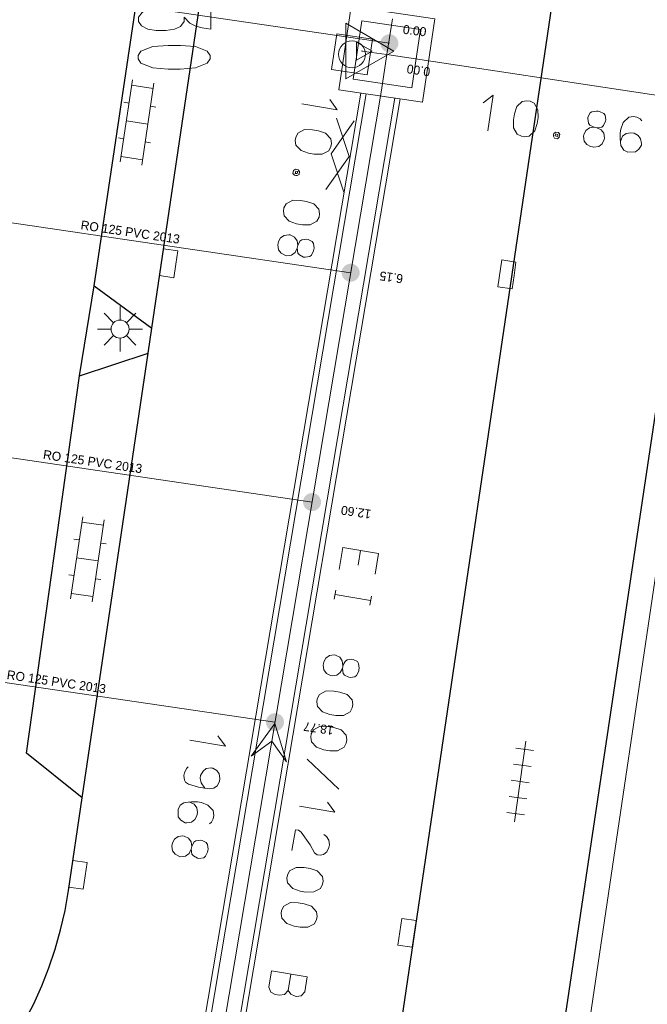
# Model space of a CAD drawing. Header units: metres. Extents: x 134035 to 140154, y 395174 to 396296.
# Tile 20 of 30: x 140095 to 140113, y 396102 to 396130. Entities that reach past the tile are written whole.
import ezdxf
from ezdxf.enums import TextEntityAlignment as Align

# ---------------------------------------------------------------- set-up
doc = ezdxf.new("R2010")
doc.units = ezdxf.units.M
doc.header["$MEASUREMENT"] = 0
for name, color, linetype, lineweight in [('Br-aansl-hulpst gem inlaat', 3, 'Continuous', 0), ('Br-aansl-leiding gem', 3, 'Continuous', 0), ('Br-text-aansl leiding gem', 3, 'Continuous', 0), ('Br-text-commentaarteksten', 7, 'Continuous', 0)]:
    doc.layers.add(name, color=color, linetype=linetype, lineweight=lineweight)
doc.styles.add('Style-ENGINEERING', font='ENGINEERING.shx')

# ---------------------------------------------------------------- blocks, each defined once
blk = doc.blocks.new('Br0-PI gem')
at = {"layer": 'Br-aansl-hulpst gem inlaat'}
h = blk.add_hatch(color=256, dxfattribs=at)
edge = h.paths.add_edge_path()
edge.add_arc((0, 0), 0.25, 0, 360)
blk = doc.blocks.new('*U152')
at = {"color": 252, "linetype": 'Continuous', "lineweight": 13}
blk.add_line((140104.813, 396114.398), (140104.883, 396114.81), dxfattribs=at)
at = {"color": 252, "linetype": 'Continuous', "lineweight": 13, "flags": 128}
blk.add_lwpolyline([(140105.283, 396114.152), (140105.38, 396114.726), (140104.393, 396114.892), (140104.29, 396114.279)], dxfattribs=at)
blk = doc.blocks.new('*U153')
at = {"color": 252, "linetype": 'Continuous', "lineweight": 13}
for p, q in [((140104.195, 396113.712), (140104.153, 396113.464)), ((140105.16, 396113.422), (140104.174, 396113.588)), ((140105.181, 396113.546), (140105.139, 396113.298))]:
    blk.add_line(p, q, dxfattribs=at)
blk = doc.blocks.new('*U154')
at = {"color": 252, "linetype": 'Continuous', "lineweight": 13, "flags": 128}
for points in [[(140104.38, 396111.541), (140104.32, 396111.423), (140104.22, 396111.352), (140104.09, 396111.334), (140104.051, 396111.341), (140103.933, 396111.401), (140103.862, 396111.5), (140103.844, 396111.631), (140103.851, 396111.67), (140103.86, 396111.724), (140103.917, 396111.827), (140104.017, 396111.898), (140104.148, 396111.915), (140104.186, 396111.909), (140104.304, 396111.849), (140104.375, 396111.749), (140104.393, 396111.619)], [(140104.386, 396111.58), (140104.38, 396111.541), (140104.397, 396111.402), (140104.437, 396111.356), (140104.554, 396111.296), (140104.593, 396111.289), (140104.724, 396111.307), (140104.771, 396111.347), (140104.83, 396111.465), (140104.837, 396111.504), (140104.843, 396111.543), (140104.825, 396111.674), (140104.794, 396111.727), (140104.677, 396111.786), (140104.638, 396111.793), (140104.507, 396111.775), (140104.453, 396111.736), (140104.393, 396111.619), (140104.386, 396111.58)]]:
    blk.add_lwpolyline(points, dxfattribs=at)
blk = doc.blocks.new('*U155')
at = {"color": 252, "linetype": 'Continuous', "lineweight": 13}
for q in [(140103.185, 396107.718), (140103.963, 396107.834)]:
    blk.add_line((140104.171, 396107.552), q, dxfattribs=at)
blk = doc.blocks.new('*U156')
at = {"color": 252, "linetype": 'Continuous', "lineweight": 13, "flags": 128}
for points in [[(140102.978, 396106.491), (140103.075, 396107.066), (140103.161, 396107.051), (140103.232, 396106.999), (140103.484, 396106.645), (140103.606, 396106.425)], [(140103.859, 396106.934), (140103.938, 396106.88), (140104.002, 396106.782), (140104.019, 396106.651), (140104.006, 396106.573), (140103.947, 396106.456), (140103.855, 396106.383), (140103.763, 396106.359), (140103.677, 396106.373), (140103.606, 396106.425)]]:
    blk.add_lwpolyline(points, dxfattribs=at)
blk = doc.blocks.new('*U157')
at = {"color": 252, "linetype": 'Continuous', "lineweight": 13}
for p, q in [((140102.952, 396103.062), (140102.876, 396102.612)), ((140103.402, 396102.986), (140103.333, 396102.575))]:
    blk.add_line(p, q, dxfattribs=at)
at = {"color": 252, "linetype": 'Continuous', "lineweight": 13, "flags": 128}
for points in [[(140103.402, 396102.986), (140102.416, 396103.152), (140102.34, 396102.702)], [(140103.333, 396102.575), (140103.234, 396102.463), (140103.104, 396102.446), (140103.065, 396102.452), (140102.947, 396102.512), (140102.876, 396102.612), (140102.77, 396102.502), (140102.638, 396102.476), (140102.513, 396102.497), (140102.397, 396102.565), (140102.34, 396102.702)]]:
    blk.add_lwpolyline(points, dxfattribs=at)
blk = doc.blocks.new('*U186')
at = {"color": 252, "linetype": 'Continuous', "lineweight": 13}
blk.add_line((140100.728, 396129.806), (140100.728, 396129.263), dxfattribs=at)
at = {"color": 252, "linetype": 'Continuous', "lineweight": 13, "flags": 128}
blk.add_lwpolyline([(140100.728, 396129.263), (140100.492, 396129.302), (140100.318, 396129.349), (140100.145, 396129.428), (140099.988, 396129.601), (140099.988, 396129.475), (140099.893, 396129.341), (140099.72, 396129.263), (140099.484, 396129.223), (140099.216, 396129.223), (140098.98, 396129.263), (140098.807, 396129.357), (140098.728, 396129.475), (140098.728, 396129.601), (140098.822, 396129.727), (140098.98, 396129.806)], dxfattribs=at)
blk = doc.blocks.new('*U200')
at = {"color": 252, "linetype": 'Continuous', "lineweight": 13}
for q in [(140104.029, 396127.311), (140103.251, 396127.194)]:
    blk.add_line((140104.237, 396127.028), q, dxfattribs=at)
blk = doc.blocks.new('*U201')
at = {"color": 252, "linetype": 'Continuous', "lineweight": 13, "flags": 128}
for points in [[(140103.112, 396125.373), (140103.073, 396125.38), (140103.02, 396125.349), (140103.006, 396125.263), (140103.046, 396125.217), (140103.085, 396125.21), (140103.124, 396125.204), (140103.177, 396125.235), (140103.191, 396125.32), (140103.151, 396125.367), (140103.112, 396125.373)], [(140103.143, 396125.32), (140103.125, 396125.259), (140103.069, 396125.261), (140103.089, 396125.329), (140103.143, 396125.32)]]:
    blk.add_lwpolyline(points, dxfattribs=at)
blk = doc.blocks.new('*U202')
at = {"color": 252, "linetype": 'Continuous', "lineweight": 13, "flags": 128}
for points in [[(140103.128, 396123.191), (140103.068, 396123.073), (140102.968, 396123.002), (140102.838, 396122.984), (140102.799, 396122.991), (140102.681, 396123.05), (140102.61, 396123.15), (140102.592, 396123.281), (140102.599, 396123.32), (140102.608, 396123.374), (140102.665, 396123.476), (140102.765, 396123.547), (140102.896, 396123.565), (140102.934, 396123.559), (140103.052, 396123.499), (140103.123, 396123.399), (140103.141, 396123.268)], [(140103.134, 396123.229), (140103.128, 396123.191), (140103.145, 396123.052), (140103.185, 396123.005), (140103.302, 396122.946), (140103.341, 396122.939), (140103.472, 396122.957), (140103.519, 396122.997), (140103.578, 396123.115), (140103.585, 396123.154), (140103.591, 396123.192), (140103.573, 396123.323), (140103.542, 396123.376), (140103.425, 396123.436), (140103.386, 396123.443), (140103.255, 396123.425), (140103.201, 396123.386), (140103.141, 396123.268), (140103.134, 396123.229)]]:
    blk.add_lwpolyline(points, dxfattribs=at)
blk = doc.blocks.new('*U203')
at = {"color": 252, "linetype": 'Continuous', "lineweight": 13}
for q in [(140100.147, 396109.55), (140100.925, 396109.667)]:
    blk.add_line((140101.133, 396109.384), q, dxfattribs=at)
blk = doc.blocks.new('*U204')
at = {"color": 252, "linetype": 'Continuous', "lineweight": 13, "flags": 128}
for points in [[(140100.189, 396106.525), (140100.129, 396106.407), (140100.029, 396106.336), (140099.898, 396106.318), (140099.86, 396106.325), (140099.742, 396106.385), (140099.671, 396106.484), (140099.653, 396106.615), (140099.659, 396106.654), (140099.669, 396106.708), (140099.726, 396106.81), (140099.826, 396106.882), (140099.956, 396106.899), (140099.995, 396106.893), (140100.113, 396106.833), (140100.184, 396106.733), (140100.202, 396106.603)], [(140100.195, 396106.564), (140100.189, 396106.525), (140100.205, 396106.386), (140100.245, 396106.34), (140100.363, 396106.28), (140100.402, 396106.273), (140100.533, 396106.291), (140100.579, 396106.331), (140100.639, 396106.449), (140100.646, 396106.488), (140100.652, 396106.527), (140100.634, 396106.657), (140100.603, 396106.711), (140100.486, 396106.77), (140100.447, 396106.777), (140100.316, 396106.759), (140100.262, 396106.72), (140100.202, 396106.603), (140100.195, 396106.564)]]:
    blk.add_lwpolyline(points, dxfattribs=at)
blk = doc.blocks.new('*U238')
at = {"color": 252, "linetype": 'Continuous', "lineweight": 13}
for q in [(140108.281, 396127.219), (140108.41, 396126.443)]:
    blk.add_line((140108.56, 396127.431), q, dxfattribs=at)
blk = doc.blocks.new('*U239')
at = {"color": 252, "linetype": 'Continuous', "lineweight": 13, "flags": 128}
for points in [[(140110.233, 396126.332), (140110.227, 396126.294), (140110.259, 396126.241), (140110.344, 396126.228), (140110.391, 396126.269), (140110.396, 396126.308), (140110.402, 396126.347), (140110.371, 396126.399), (140110.285, 396126.412), (140110.239, 396126.371), (140110.233, 396126.332)], [(140110.286, 396126.364), (140110.347, 396126.347), (140110.346, 396126.291), (140110.277, 396126.31), (140110.286, 396126.364)]]:
    blk.add_lwpolyline(points, dxfattribs=at)
blk = doc.blocks.new('*U240')
at = {"color": 252, "linetype": 'Continuous', "lineweight": 13, "flags": 128}
for points in [[(140111.395, 396126.538), (140111.434, 396126.532), (140111.572, 396126.551), (140111.618, 396126.592), (140111.676, 396126.71), (140111.682, 396126.749), (140111.662, 396126.88), (140111.621, 396126.926), (140111.503, 396126.984), (140111.464, 396126.989), (140111.425, 396126.995), (140111.295, 396126.975), (140111.242, 396126.944), (140111.184, 396126.825), (140111.178, 396126.786), (140111.198, 396126.656), (140111.238, 396126.602), (140111.356, 396126.544), (140111.395, 396126.538)], [(140111.434, 396126.532), (140111.553, 396126.474), (140111.625, 396126.376), (140111.645, 396126.245), (140111.639, 396126.206), (140111.582, 396126.087), (140111.483, 396126.015), (140111.352, 396125.995), (140111.313, 396126.001), (140111.259, 396126.009), (140111.156, 396126.065), (140111.083, 396126.163), (140111.063, 396126.294), (140111.069, 396126.333), (140111.127, 396126.451), (140111.226, 396126.524), (140111.356, 396126.544)]]:
    blk.add_lwpolyline(points, dxfattribs=at)

msp = doc.modelspace()

# ---------------------------------------------------------------- linework, layer by layer
at = {"color": 252}
for p, q in [((140099.092, 396120.973), (140102.569, 396144.417)), ((140097.494, 396122.15), (140100.751, 396143.988)), ((140112.004, 396142.269), (140103.433, 396084.355)), ((140113.932, 396124.532), (140108.242, 396086.492)), ((140097.093, 396119.653), (140097.494, 396122.15)), ((140097.494, 396122.15), (140099.092, 396120.973)), ((140098.989, 396120.281), (140099.092, 396120.973)), ((140097.093, 396119.653), (140098.989, 396120.281)), ((140097.166, 396107.955), (140098.989, 396120.281)), ((140095.624, 396109.189), (140097.093, 396119.653)), ((140097.166, 396107.955), (140095.624, 396109.189)), ((140096.785, 396105.385), (140097.166, 396107.955))]:
    msp.add_line(p, q, dxfattribs=at)
at = {"color": 252, "linetype": 'Continuous', "lineweight": 13}
for p, q in [((140105.611, 396128.566), (140105.762, 396129.555)), ((140104.917, 396128.657), (140105.611, 396128.566)), ((140105.611, 396128.566), (140104.917, 396128.657)), ((140105.611, 396128.566), (140104.917, 396128.657)), ((140105.46, 396127.577), (140105.611, 396128.566)), ((140140.856, 396123.204), (140105.611, 396128.566)), ((140099.378, 396091.466), (140105.46, 396127.577)), ((140103.405, 396109.022), (140104.28, 396108.196))]:
    msp.add_line(p, q, dxfattribs=at)
at = {"color": 252, "linetype": 'Continuous', "lineweight": 0}
for p, q in [((140098.558, 396127.858), (140098.22, 396125.583)), ((140098.536, 396127.71), (140099.13, 396127.621)), ((140099.152, 396127.77), (140098.814, 396125.495)), ((140104.887, 396127.489), (140098.884, 396091.845)), ((140105.036, 396127.467), (140099.032, 396091.825)), ((140105.827, 396127.351), (140099.825, 396091.717)), ((140105.976, 396127.329), (140099.974, 396091.697)), ((140098.314, 396127.237), (140098.463, 396127.215)), ((140099.056, 396127.127), (140099.205, 396127.105)), ((140098.389, 396126.72), (140098.983, 396126.632)), ((140104.067, 396125.81), (140104.708, 396126.726)), ((140104.214, 396126.799), (140104.561, 396125.737)), ((140098.167, 396126.248), (140098.316, 396126.226)), ((140098.909, 396126.138), (140099.058, 396126.116)), ((140098.242, 396125.731), (140098.836, 396125.643)), ((140104.561, 396125.737), (140103.92, 396124.821)), ((140104.414, 396124.748), (140104.067, 396125.81)), ((140098.213, 396121.199), (140098.213, 396121.574)), ((140098.036, 396121.126), (140097.771, 396121.391)), ((140098.39, 396121.126), (140098.655, 396121.391)), ((140097.963, 396120.949), (140097.588, 396120.949)), ((140097.771, 396120.507), (140098.036, 396120.772)), ((140098.39, 396120.772), (140098.655, 396120.507)), ((140098.463, 396120.949), (140098.838, 396120.949)), ((140098.213, 396120.699), (140098.213, 396120.324)), ((140113.897, 396119.795), (140109.336, 396088.974)), ((140097.178, 396115.747), (140096.842, 396113.471)), ((140097.156, 396115.598), (140097.75, 396115.511)), ((140097.772, 396115.659), (140097.436, 396113.384)), ((140096.935, 396115.126), (140097.083, 396115.104)), ((140097.677, 396115.016), (140097.825, 396114.994)), ((140097.01, 396114.609), (140097.604, 396114.521)), ((140096.789, 396114.136), (140096.937, 396114.114)), ((140097.531, 396114.027), (140097.679, 396114.005)), ((140096.864, 396113.62), (140097.458, 396113.532)), ((140109.152, 396107.29), (140109.46, 396109.519)), ((140109.677, 396109.262), (140109.182, 396109.33)), ((140109.615, 396108.816), (140109.12, 396108.884)), ((140109.554, 396108.37), (140109.058, 396108.439)), ((140109.492, 396107.924), (140108.997, 396107.993)), ((140109.43, 396107.479), (140108.935, 396107.547))]:
    msp.add_line(p, q, dxfattribs=at)
at = {"color": 252, "linetype": 'Continuous', "lineweight": 0, "flags": 128}
for points in [[(140106.598, 396127.237), (140104.282, 396127.579), (140104.623, 396129.896), (140106.94, 396129.554)], [(140106.303, 396127.634), (140104.679, 396127.874), (140104.919, 396129.498), (140106.543, 396129.259)], [(140104.223, 396129.136), (140104.076, 396128.147), (140105.065, 396128), (140105.212, 396128.989)]]:
    msp.add_lwpolyline(points, close=True, dxfattribs=at)
at = {"color": 252, "linetype": 'Continuous', "lineweight": 13, "flags": 128}
for points in [[(140104.473, 396127.888), (140104.473, 396129.427), (140105.806, 396128.657)], [(140104.773, 396128.408), (140104.773, 396128.907), (140105.205, 396128.657)], [(140101.844, 396109.111), (140102.419, 396109.522), (140102.83, 396108.947), (140102.501, 396110.016)]]:
    msp.add_lwpolyline(points, close=True, dxfattribs=at)
for points in [[(140100.303, 396128.782), (140100.633, 396128.656), (140100.712, 396128.53), (140100.712, 396128.444), (140100.633, 396128.318), (140100.303, 396128.192), (140099.878, 396128.152), (140099.547, 396128.152), (140099.122, 396128.192), (140098.791, 396128.318), (140098.712, 396128.444), (140098.712, 396128.53), (140098.791, 396128.656), (140099.122, 396128.782), (140099.547, 396128.814), (140099.893, 396128.814), (140100.303, 396128.782)], [(140109.213, 396127.117), (140109.363, 396127.261), (140109.493, 396127.281), (140109.579, 396127.268), (140109.698, 396127.21), (140109.797, 396127.028), (140109.804, 396126.812), (140109.779, 396126.648), (140109.708, 396126.444), (140109.559, 396126.3), (140109.428, 396126.28), (140109.343, 396126.293), (140109.224, 396126.351), (140109.125, 396126.533), (140109.125, 396126.748), (140109.151, 396126.919), (140109.213, 396127.117)], [(140112.682, 396126.724), (140112.635, 396126.779), (140112.538, 396126.826), (140112.445, 396126.84), (140112.314, 396126.82), (140112.165, 396126.676), (140112.097, 396126.495), (140112.081, 396126.386), (140112.079, 396126.219), (140112.1, 396126.04), (140112.111, 396126.007), (140112.176, 396125.909), (140112.294, 396125.852), (140112.503, 396125.86), (140112.594, 396125.934), (140112.667, 396126.05), (140112.666, 396126.098), (140112.646, 396126.228), (140112.573, 396126.319), (140112.462, 396126.376), (140112.376, 396126.389), (140112.246, 396126.369), (140112.147, 396126.296), (140112.084, 396126.146)], [(140103.913, 396126.38), (140104.055, 396126.228), (140104.073, 396126.098), (140104.058, 396126.012), (140103.999, 396125.895), (140103.815, 396125.798), (140103.598, 396125.794), (140103.435, 396125.822), (140103.232, 396125.896), (140103.09, 396126.048), (140103.072, 396126.178), (140103.087, 396126.264), (140103.146, 396126.381), (140103.33, 396126.478), (140103.545, 396126.474), (140103.716, 396126.445), (140103.913, 396126.38)], [(140103.583, 396124.423), (140103.725, 396124.272), (140103.743, 396124.141), (140103.729, 396124.056), (140103.669, 396123.938), (140103.485, 396123.841), (140103.269, 396123.838), (140103.106, 396123.865), (140102.903, 396123.939), (140102.761, 396124.091), (140102.743, 396124.222), (140102.757, 396124.307), (140102.817, 396124.425), (140103.001, 396124.522), (140103.216, 396124.517), (140103.386, 396124.489), (140103.583, 396124.423)], [(140104.506, 396110.817), (140104.648, 396110.665), (140104.666, 396110.535), (140104.651, 396110.449), (140104.591, 396110.332), (140104.407, 396110.235), (140104.191, 396110.231), (140104.028, 396110.259), (140103.825, 396110.333), (140103.683, 396110.485), (140103.665, 396110.615), (140103.679, 396110.701), (140103.739, 396110.818), (140103.923, 396110.915), (140104.138, 396110.911), (140104.309, 396110.882), (140104.506, 396110.817)], [(140104.341, 396109.839), (140104.483, 396109.687), (140104.501, 396109.556), (140104.486, 396109.471), (140104.427, 396109.353), (140104.243, 396109.256), (140104.027, 396109.253), (140103.863, 396109.28), (140103.66, 396109.355), (140103.518, 396109.506), (140103.5, 396109.637), (140103.515, 396109.722), (140103.574, 396109.84), (140103.758, 396109.937), (140103.973, 396109.933), (140104.144, 396109.904), (140104.341, 396109.839)], [(140100.562, 396108.219), (140100.458, 396108.364), (140100.433, 396108.496), (140100.446, 396108.574), (140100.513, 396108.69), (140100.605, 396108.762), (140100.736, 396108.78), (140100.76, 396108.776), (140100.783, 396108.772), (140100.901, 396108.713), (140100.964, 396108.614), (140100.982, 396108.483), (140100.969, 396108.406), (140100.909, 396108.288), (140100.817, 396108.216), (140100.686, 396108.198), (140100.391, 396108.248), (140100.11, 396108.335), (140100.031, 396108.388), (140100, 396108.441), (140099.982, 396108.572), (140099.996, 396108.649), (140100.055, 396108.767), (140100.102, 396108.807)], [(140100.691, 396107.231), (140100.747, 396107.277), (140100.795, 396107.373), (140100.81, 396107.466), (140100.792, 396107.597), (140100.65, 396107.749), (140100.471, 396107.819), (140100.362, 396107.837), (140100.195, 396107.841), (140100.016, 396107.824), (140099.982, 396107.813), (140099.884, 396107.75), (140099.824, 396107.632), (140099.829, 396107.424), (140099.901, 396107.332), (140100.016, 396107.257), (140100.064, 396107.257), (140100.195, 396107.274), (140100.287, 396107.347), (140100.346, 396107.457), (140100.36, 396107.542), (140100.342, 396107.673), (140100.271, 396107.773), (140100.122, 396107.838)], [(140103.682, 396105.925), (140103.824, 396105.774), (140103.842, 396105.643), (140103.827, 396105.558), (140103.768, 396105.44), (140103.584, 396105.343), (140103.367, 396105.34), (140103.204, 396105.367), (140103.001, 396105.441), (140102.859, 396105.593), (140102.841, 396105.724), (140102.856, 396105.809), (140102.915, 396105.927), (140103.099, 396106.023), (140103.314, 396106.019), (140103.485, 396105.99), (140103.682, 396105.925)], [(140103.517, 396104.947), (140103.659, 396104.795), (140103.677, 396104.665), (140103.663, 396104.579), (140103.603, 396104.461), (140103.419, 396104.365), (140103.203, 396104.361), (140103.04, 396104.389), (140102.836, 396104.463), (140102.694, 396104.614), (140102.676, 396104.745), (140102.691, 396104.831), (140102.751, 396104.948), (140102.935, 396105.045), (140103.149, 396105.041), (140103.32, 396105.012), (140103.517, 396104.947)]]:
    msp.add_lwpolyline(points, dxfattribs=at)
at = {"color": 252, "linetype": 'Continuous', "lineweight": 0, "flags": 128}
for points in [[(140099.761, 396122.745), (140099.816, 396123.116), (140099.42, 396123.175), (140099.31, 396122.433), (140099.706, 396122.374), (140099.761, 396122.745)], [(140109.135, 396122.436), (140109.19, 396122.807), (140108.794, 396122.866), (140108.684, 396122.124), (140109.08, 396122.065), (140109.135, 396122.436)], [(140096.851, 396105.844), (140096.796, 396105.473), (140097.192, 396105.415), (140097.301, 396106.157), (140096.906, 396106.215), (140096.851, 396105.844)], [(140106.367, 396104.178), (140106.421, 396104.549), (140106.026, 396104.607), (140105.917, 396103.865), (140106.313, 396103.807), (140106.367, 396104.178)]]:
    msp.add_lwpolyline(points, dxfattribs=at)
at = {"color": 252, "linetype": 'Continuous', "lineweight": 0}
for centre, radius in [((140104.644, 396128.568), 0.375), ((140098.213, 396120.949), 0.25)]:
    msp.add_circle(centre, radius, dxfattribs=at)
at = {"color": 252}
msp.add_arc((140085.974, 396106.994), 10.93, 261.5951, 351.5335, dxfattribs=at)
at = {"color": 252, "linetype": 'Continuous', "lineweight": 13}
msp.add_point((140104.917, 396128.656), dxfattribs=at)
at = {"layer": 'Br-aansl-leiding gem', "color": 3, "lineweight": 0}
for p, q in [((140094.876, 396130.463), (140105.68, 396128.873)), ((140094.516, 396123.998), (140104.607, 396122.512)), ((140093.541, 396117.623), (140103.536, 396116.152)), ((140092.733, 396111.489), (140102.508, 396110.05))]:
    msp.add_line(p, q, dxfattribs=at)

# ---------------------------------------------------------------- block references
at = {"color": 252, "linetype": 'Continuous', "lineweight": 13}
for name in ['*U186', '*U200', '*U238', '*U240', '*U239', '*U201', '*U202', '*U152', '*U153', '*U154', '*U203', '*U155', '*U156', '*U204', '*U157']:
    msp.add_blockref(name, (0, 0), dxfattribs=at)
at = {"layer": 'Br-aansl-hulpst gem inlaat'}
for p in [(140105.68, 396128.873), (140104.607, 396122.512), (140103.536, 396116.152), (140102.508, 396110.05)]:
    msp.add_blockref('Br0-PI gem', p, dxfattribs=at)

# ---------------------------------------------------------------- texts
at = {"layer": 'Br-text-aansl leiding gem', "style": 'Style-ENGINEERING'}
for p in [(140098.479, 396123.515), (140097.436, 396117.151), (140096.431, 396111.046)]:
    msp.add_text('RO 125 PVC 2013', height=0.25, rotation=351.6271, dxfattribs=at).set_placement(p, align=Align.CENTER)
at = {"layer": 'Br-text-commentaarteksten', "style": 'Style-ENGINEERING'}
for s, rotation, p in [('0.00', 353.15, (140106.073, 396129.386)), ('0.00', 171.63, (140106.791, 396127.951)), ('6.15', 171.63, (140106.037, 396122.211)), ('12.60', 171.63, (140105.151, 396115.687)), ('18.77', 171.63, (140104.113, 396109.692))]:
    msp.add_text(s, height=0.25, rotation=rotation, dxfattribs=at).set_placement(p, align=Align.TOP_LEFT)

doc.saveas('drawing.dxf')
